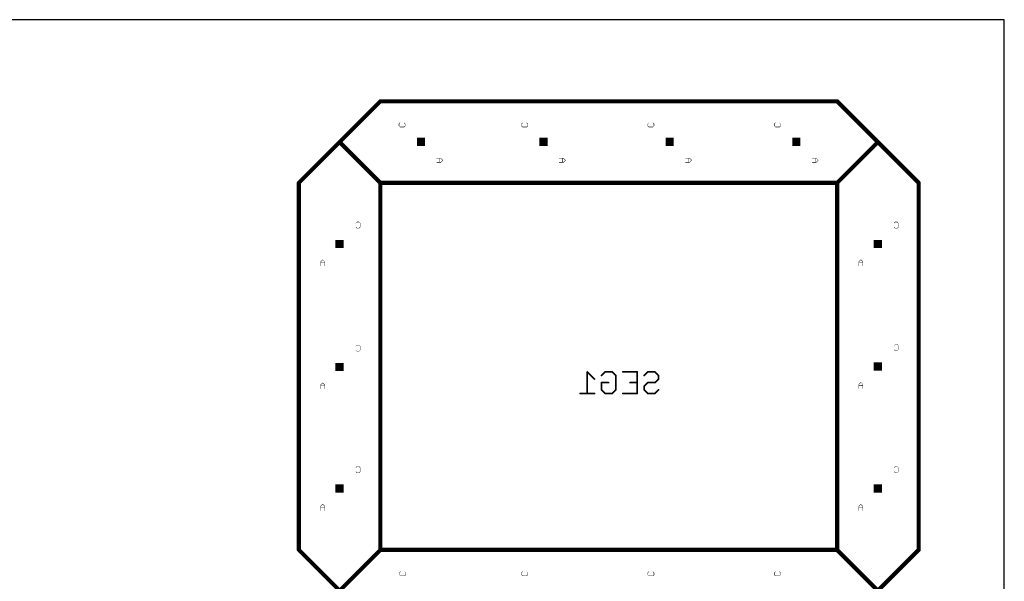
# Model space of a CAD drawing. Extents: x 0 to 229, y 0 to 70.
# Tile 9 of 9: x 169 to 229, y 36 to 70. Entities that reach past the tile are written whole.
import ezdxf

# ---------------------------------------------------------------- set-up
doc = ezdxf.new("R2010")
doc.units = 0
doc.layers.add('20', color=7, linetype='CONTINUOUS')
doc.layers.add('22', color=253, linetype='CONTINUOUS')

# ---------------------------------------------------------------- blocks, each defined once
blk = doc.blocks.new('RECT')
blk.add_solid([(-0.5, -0.5), (0.5, -0.5), (-0.5, 0.5), (0.5, 0.5)])

msp = doc.modelspace()

# ---------------------------------------------------------------- linework, layer by layer
at = {"layer": '20'}
for p, q in [((229, 70), (0, 70)), ((229, 0), (229, 70))]:
    msp.add_line(p, q, dxfattribs=at)
at = {"layer": '22'}
for points, const_width in [([(190.75, 65), (188.25, 62.5)], 0.254), ([(218.75, 65), (190.75, 65)], 0.254), ([(221.25, 62.5), (218.75, 65)], 0.254), ([(191.8901, 63.6116), (191.9536, 63.6752)], 0.0254), ([(191.8901, 63.4845), (191.8901, 63.6116)], 0.0254), ([(191.9536, 63.421), (191.8901, 63.4845)], 0.0254), ([(192.2078, 63.421), (191.9536, 63.421)], 0.0254), ([(192.2078, 63.6752), (192.2714, 63.6116)], 0.0254), ([(192.2714, 63.4845), (192.2078, 63.421)], 0.0254), ([(192.2714, 63.6116), (192.2714, 63.4845)], 0.0254), ([(199.4013, 63.6116), (199.4648, 63.6752)], 0.0254), ([(199.4013, 63.4845), (199.4013, 63.6116)], 0.0254), ([(199.4648, 63.421), (199.4013, 63.4845)], 0.0254), ([(199.719, 63.421), (199.4648, 63.421)], 0.0254), ([(199.719, 63.6752), (199.7826, 63.6116)], 0.0254), ([(199.7826, 63.4845), (199.719, 63.421)], 0.0254), ([(199.7826, 63.6116), (199.7826, 63.4845)], 0.0254), ([(207.1413, 63.6116), (207.2048, 63.6752)], 0.0254), ([(207.1413, 63.4845), (207.1413, 63.6116)], 0.0254), ([(207.2048, 63.421), (207.1413, 63.4845)], 0.0254), ([(207.459, 63.421), (207.2048, 63.421)], 0.0254), ([(207.459, 63.6752), (207.5226, 63.6116)], 0.0254), ([(207.5226, 63.4845), (207.459, 63.421)], 0.0254), ([(207.5226, 63.6116), (207.5226, 63.4845)], 0.0254), ([(214.9026, 63.6116), (214.9661, 63.6752)], 0.0254), ([(214.9026, 63.4845), (214.9026, 63.6116)], 0.0254), ([(214.9661, 63.421), (214.9026, 63.4845)], 0.0254), ([(215.2203, 63.421), (214.9661, 63.421)], 0.0254), ([(215.2203, 63.6752), (215.2839, 63.6116)], 0.0254), ([(215.2839, 63.4845), (215.2203, 63.421)], 0.0254), ([(215.2839, 63.6116), (215.2839, 63.4845)], 0.0254), ([(188.25, 62.5), (185.75, 60)], 0.254), ([(190.75, 60), (188.25, 62.5)], 0.254), ([(218.75, 60), (221.25, 62.5)], 0.254), ([(223.75, 60), (221.25, 62.5)], 0.254), ([(194.4557, 61.5094), (194.2015, 61.5094)], 0.0254), ([(194.2015, 61.2552), (194.4557, 61.2552)], 0.0254), ([(194.3921, 61.2552), (194.3921, 61.5094)], 0.0254), ([(194.5828, 61.3823), (194.4557, 61.5094)], 0.0254), ([(194.4557, 61.2552), (194.5828, 61.3823)], 0.0254), ([(201.9669, 61.5094), (201.7127, 61.5094)], 0.0254), ([(201.7127, 61.2552), (201.9669, 61.2552)], 0.0254), ([(201.9033, 61.2552), (201.9033, 61.5094)], 0.0254), ([(202.094, 61.3823), (201.9669, 61.5094)], 0.0254), ([(201.9669, 61.2552), (202.094, 61.3823)], 0.0254), ([(209.7069, 61.5094), (209.4527, 61.5094)], 0.0254), ([(209.4527, 61.2552), (209.7069, 61.2552)], 0.0254), ([(209.6433, 61.2552), (209.6433, 61.5094)], 0.0254), ([(209.834, 61.3823), (209.7069, 61.5094)], 0.0254), ([(209.7069, 61.2552), (209.834, 61.3823)], 0.0254), ([(217.4682, 61.5094), (217.214, 61.5094)], 0.0254), ([(217.214, 61.2552), (217.4682, 61.2552)], 0.0254), ([(217.4046, 61.2552), (217.4046, 61.5094)], 0.0254), ([(217.5953, 61.3823), (217.4682, 61.5094)], 0.0254), ([(217.4682, 61.2552), (217.5953, 61.3823)], 0.0254), ([(185.75, 60), (185.75, 37.5)], 0.254), ([(218.75, 60), (190.75, 60)], 0.254), ([(190.75, 37.5), (190.75, 60)], 0.254), ([(218.75, 60), (218.75, 37.5)], 0.254), ([(223.75, 37.5), (223.75, 60)], 0.254), ([(189.2506, 57.5354), (189.3142, 57.599)], 0.0254), ([(189.3142, 57.599), (189.4413, 57.599)], 0.0254), ([(189.4413, 57.599), (189.5048, 57.5354)], 0.0254), ([(189.5048, 57.5354), (189.5048, 57.2812)], 0.0254), ([(222.2456, 57.5354), (222.3092, 57.599)], 0.0254), ([(222.3092, 57.599), (222.4363, 57.599)], 0.0254), ([(222.4363, 57.599), (222.4998, 57.5354)], 0.0254), ([(222.4998, 57.5354), (222.4998, 57.2812)], 0.0254), ([(189.3142, 57.2177), (189.2506, 57.2812)], 0.0254), ([(189.4413, 57.2177), (189.3142, 57.2177)], 0.0254), ([(189.5048, 57.2812), (189.4413, 57.2177)], 0.0254), ([(222.3092, 57.2177), (222.2456, 57.2812)], 0.0254), ([(222.4363, 57.2177), (222.3092, 57.2177)], 0.0254), ([(222.4998, 57.2812), (222.4363, 57.2177)], 0.0254), ([(187.2119, 55.2876), (187.0848, 55.1605)], 0.0254), ([(187.0848, 55.1605), (187.0848, 54.9063)], 0.0254), ([(187.339, 55.0969), (187.0848, 55.0969)], 0.0254), ([(187.339, 55.1605), (187.2119, 55.2876)], 0.0254), ([(187.339, 54.9063), (187.339, 55.1605)], 0.0254), ([(220.2069, 55.2876), (220.0798, 55.1605)], 0.0254), ([(220.0798, 55.1605), (220.0798, 54.9063)], 0.0254), ([(220.334, 55.0969), (220.0798, 55.0969)], 0.0254), ([(220.334, 55.1605), (220.2069, 55.2876)], 0.0254), ([(220.334, 54.9063), (220.334, 55.1605)], 0.0254), ([(189.2506, 49.9929), (189.3142, 50.0565)], 0.0254), ([(189.3142, 49.6752), (189.2506, 49.7387)], 0.0254), ([(189.3142, 50.0565), (189.4413, 50.0565)], 0.0254), ([(189.4413, 49.6752), (189.3142, 49.6752)], 0.0254), ([(189.4413, 50.0565), (189.5048, 49.9929)], 0.0254), ([(189.5048, 49.7387), (189.4413, 49.6752)], 0.0254), ([(189.5048, 49.9929), (189.5048, 49.7387)], 0.0254), ([(222.2456, 50.0242), (222.3092, 50.0878)], 0.0254), ([(222.3092, 49.7065), (222.2456, 49.77)], 0.0254), ([(222.3092, 50.0878), (222.4363, 50.0878)], 0.0254), ([(222.4363, 49.7065), (222.3092, 49.7065)], 0.0254), ([(222.4363, 50.0878), (222.4998, 50.0242)], 0.0254), ([(222.4998, 49.77), (222.4363, 49.7065)], 0.0254), ([(222.4998, 50.0242), (222.4998, 49.77)], 0.0254), ([(203.8751, 47.972), (203.4345, 48.4127)], 0.1016), ([(203.4345, 48.4127), (203.4345, 47.0908)], 0.1016), ([(204.3036, 48.1924), (204.5239, 48.4127)], 0.1016), ([(204.5239, 48.4127), (204.9645, 48.4127)], 0.1016), ([(204.9645, 48.4127), (205.1848, 48.1924)], 0.1016), ([(205.6133, 48.4127), (206.4945, 48.4127)], 0.1016), ([(206.4945, 48.4127), (206.4945, 47.0908)], 0.1016), ([(206.923, 48.1924), (207.1433, 48.4127)], 0.1016), ([(207.1433, 48.4127), (207.5839, 48.4127)], 0.1016), ([(207.5839, 48.4127), (207.8042, 48.1924)], 0.1016), ([(187.2119, 47.7451), (187.0848, 47.618)], 0.0254), ([(187.339, 47.618), (187.2119, 47.7451)], 0.0254), ([(204.3036, 47.3111), (204.3036, 47.7517)], 0.1016), ([(204.3036, 47.7517), (204.7442, 47.7517)], 0.1016), ([(205.1848, 48.1924), (205.1848, 47.3111)], 0.1016), ([(206.4945, 47.7517), (206.0539, 47.7517)], 0.1016), ([(207.1433, 47.7517), (206.923, 47.5314)], 0.1016), ([(207.5839, 47.7517), (207.1433, 47.7517)], 0.1016), ([(207.8042, 47.972), (207.5839, 47.7517)], 0.1016), ([(207.8042, 48.1924), (207.8042, 47.972)], 0.1016), ([(220.2069, 47.7764), (220.0798, 47.6493)], 0.0254), ([(220.334, 47.6493), (220.2069, 47.7764)], 0.0254), ([(187.0848, 47.618), (187.0848, 47.3638)], 0.0254), ([(187.339, 47.5544), (187.0848, 47.5544)], 0.0254), ([(187.339, 47.3638), (187.339, 47.618)], 0.0254), ([(203.8751, 47.0908), (202.9939, 47.0908)], 0.1016), ([(204.5239, 47.0908), (204.3036, 47.3111)], 0.1016), ([(204.9645, 47.0908), (204.5239, 47.0908)], 0.1016), ([(205.1848, 47.3111), (204.9645, 47.0908)], 0.1016), ([(206.4945, 47.0908), (205.6133, 47.0908)], 0.1016), ([(206.923, 47.5314), (206.923, 47.3111)], 0.1016), ([(206.923, 47.3111), (207.1433, 47.0908)], 0.1016), ([(207.1433, 47.0908), (207.5839, 47.0908)], 0.1016), ([(207.5839, 47.0908), (207.8042, 47.3111)], 0.1016), ([(220.0798, 47.6493), (220.0798, 47.3951)], 0.0254), ([(220.334, 47.5857), (220.0798, 47.5857)], 0.0254), ([(220.334, 47.3951), (220.334, 47.6493)], 0.0254), ([(189.2506, 42.5441), (189.3142, 42.6077)], 0.0254), ([(189.3142, 42.2264), (189.2506, 42.2899)], 0.0254), ([(189.3142, 42.6077), (189.4413, 42.6077)], 0.0254), ([(189.4413, 42.6077), (189.5048, 42.5441)], 0.0254), ([(189.5048, 42.2899), (189.4413, 42.2264)], 0.0254), ([(189.5048, 42.5441), (189.5048, 42.2899)], 0.0254), ([(222.2456, 42.5441), (222.3092, 42.6077)], 0.0254), ([(222.3092, 42.2264), (222.2456, 42.2899)], 0.0254), ([(222.3092, 42.6077), (222.4363, 42.6077)], 0.0254), ([(222.4363, 42.6077), (222.4998, 42.5441)], 0.0254), ([(222.4998, 42.2899), (222.4363, 42.2264)], 0.0254), ([(222.4998, 42.5441), (222.4998, 42.2899)], 0.0254), ([(189.4413, 42.2264), (189.3142, 42.2264)], 0.0254), ([(222.4363, 42.2264), (222.3092, 42.2264)], 0.0254), ([(187.2119, 40.2963), (187.0848, 40.1692)], 0.0254), ([(187.0848, 40.1692), (187.0848, 39.915)], 0.0254), ([(187.339, 40.1056), (187.0848, 40.1056)], 0.0254), ([(187.339, 40.1692), (187.2119, 40.2963)], 0.0254), ([(187.339, 39.915), (187.339, 40.1692)], 0.0254), ([(220.2069, 40.2963), (220.0798, 40.1692)], 0.0254), ([(220.0798, 40.1692), (220.0798, 39.915)], 0.0254), ([(220.334, 40.1056), (220.0798, 40.1056)], 0.0254), ([(220.334, 40.1692), (220.2069, 40.2963)], 0.0254), ([(220.334, 39.915), (220.334, 40.1692)], 0.0254), ([(190.75, 37.5), (185.75, 32.5)], 0.254), ([(190.75, 32.5), (185.75, 37.5)], 0.254), ([(190.75, 37.5), (218.75, 37.5)], 0.254), ([(221.25, 35), (218.75, 37.5)], 0.254), ([(223.75, 37.5), (221.25, 35)], 0.254), ([(191.9213, 36.1003), (191.9848, 36.1639)], 0.0254), ([(191.9213, 35.9732), (191.9213, 36.1003)], 0.0254), ([(191.9848, 35.9097), (191.9213, 35.9732)], 0.0254), ([(192.239, 35.9097), (191.9848, 35.9097)], 0.0254), ([(192.239, 36.1639), (192.3026, 36.1003)], 0.0254), ([(192.3026, 35.9732), (192.239, 35.9097)], 0.0254), ([(192.3026, 36.1003), (192.3026, 35.9732)], 0.0254), ([(199.4013, 36.1004), (199.4648, 36.164)], 0.0254), ([(199.4013, 35.9733), (199.4013, 36.1004)], 0.0254), ([(199.4648, 35.9098), (199.4013, 35.9733)], 0.0254), ([(199.719, 35.9098), (199.4648, 35.9098)], 0.0254), ([(199.719, 36.164), (199.7826, 36.1004)], 0.0254), ([(199.7826, 35.9733), (199.719, 35.9098)], 0.0254), ([(199.7826, 36.1004), (199.7826, 35.9733)], 0.0254), ([(207.1413, 36.1004), (207.2048, 36.164)], 0.0254), ([(207.1413, 35.9733), (207.1413, 36.1004)], 0.0254), ([(207.2048, 35.9098), (207.1413, 35.9733)], 0.0254), ([(207.459, 35.9098), (207.2048, 35.9098)], 0.0254), ([(207.459, 36.164), (207.5226, 36.1004)], 0.0254), ([(207.5226, 35.9733), (207.459, 35.9098)], 0.0254), ([(207.5226, 36.1004), (207.5226, 35.9733)], 0.0254), ([(214.9025, 36.1003), (214.966, 36.1639)], 0.0254), ([(214.9025, 35.9732), (214.9025, 36.1003)], 0.0254), ([(214.966, 35.9097), (214.9025, 35.9732)], 0.0254), ([(215.2202, 35.9097), (214.966, 35.9097)], 0.0254), ([(215.2202, 36.1639), (215.2838, 36.1003)], 0.0254), ([(215.2838, 35.9732), (215.2202, 35.9097)], 0.0254), ([(215.2838, 36.1003), (215.2838, 35.9732)], 0.0254)]:
    msp.add_lwpolyline(points, dxfattribs=dict(at, const_width=const_width))
for points, const_width in [([(190.75, 65.0635, 1), (190.75, 64.9365)], 0.127), ([(190.7949, 64.9551, 1), (190.7051, 65.0449)], 0.127), ([(218.7949, 65.0449, 1), (218.7051, 64.9551)], 0.127), ([(218.75, 64.9365, 1), (218.75, 65.0635)], 0.127), ([(191.8856, 63.6161, 1), (191.8946, 63.6071)], 0.0127), ([(191.8946, 63.489, 1), (191.8856, 63.48)], 0.0127), ([(191.8965, 63.6116, 1), (191.8838, 63.6116)], 0.0127), ([(191.8838, 63.4845, 1), (191.8965, 63.4845)], 0.0127), ([(191.9536, 63.4274, 1), (191.9536, 63.4147)], 0.0127), ([(191.9581, 63.6707, 1), (191.9491, 63.6797)], 0.0127), ([(191.9491, 63.4165, 1), (191.9581, 63.4255)], 0.0127), ([(192.2123, 63.6797, 1), (192.2033, 63.6707)], 0.0127), ([(192.2033, 63.4255, 1), (192.2123, 63.4165)], 0.0127), ([(192.2078, 63.4147, 1), (192.2078, 63.4274)], 0.0127), ([(192.2777, 63.6116, 1), (192.2651, 63.6116)], 0.0127), ([(192.2651, 63.4845, 1), (192.2777, 63.4845)], 0.0127), ([(192.2669, 63.6071, 1), (192.2759, 63.6161)], 0.0127), ([(192.2759, 63.48, 1), (192.2669, 63.489)], 0.0127), ([(199.3968, 63.6161, 1), (199.4058, 63.6071)], 0.0127), ([(199.4058, 63.489, 1), (199.3968, 63.48)], 0.0127), ([(199.4077, 63.6116, 1), (199.395, 63.6116)], 0.0127), ([(199.395, 63.4845, 1), (199.4077, 63.4845)], 0.0127), ([(199.4648, 63.4274, 1), (199.4648, 63.4147)], 0.0127), ([(199.4693, 63.6707, 1), (199.4603, 63.6797)], 0.0127), ([(199.4603, 63.4165, 1), (199.4693, 63.4255)], 0.0127), ([(199.7235, 63.6797, 1), (199.7145, 63.6707)], 0.0127), ([(199.7145, 63.4255, 1), (199.7235, 63.4165)], 0.0127), ([(199.719, 63.4147, 1), (199.719, 63.4274)], 0.0127), ([(199.7889, 63.6116, 1), (199.7763, 63.6116)], 0.0127), ([(199.7763, 63.4845, 1), (199.7889, 63.4845)], 0.0127), ([(199.7781, 63.6071, 1), (199.7871, 63.6161)], 0.0127), ([(199.7871, 63.48, 1), (199.7781, 63.489)], 0.0127), ([(207.1476, 63.6116, 1), (207.135, 63.6116)], 0.0127), ([(207.1368, 63.6161, 1), (207.1458, 63.6071)], 0.0127), ([(207.1458, 63.489, 1), (207.1368, 63.48)], 0.0127), ([(207.135, 63.4845, 1), (207.1476, 63.4845)], 0.0127), ([(207.2048, 63.4274, 1), (207.2048, 63.4147)], 0.0127), ([(207.2093, 63.6707, 1), (207.2003, 63.6797)], 0.0127), ([(207.2003, 63.4165, 1), (207.2093, 63.4255)], 0.0127), ([(207.4635, 63.6797, 1), (207.4545, 63.6707)], 0.0127), ([(207.4545, 63.4255, 1), (207.4635, 63.4165)], 0.0127), ([(207.459, 63.4147, 1), (207.459, 63.4274)], 0.0127), ([(207.529, 63.6116, 1), (207.5163, 63.6116)], 0.0127), ([(207.5163, 63.4845, 1), (207.529, 63.4845)], 0.0127), ([(207.5181, 63.6071, 1), (207.5271, 63.6161)], 0.0127), ([(207.5271, 63.48, 1), (207.5181, 63.489)], 0.0127), ([(214.909, 63.6116, 1), (214.8963, 63.6116)], 0.0127), ([(214.8981, 63.6161, 1), (214.9071, 63.6071)], 0.0127), ([(214.9071, 63.489, 1), (214.8981, 63.48)], 0.0127), ([(214.8963, 63.4845, 1), (214.909, 63.4845)], 0.0127), ([(214.9661, 63.4274, 1), (214.9661, 63.4147)], 0.0127), ([(214.9706, 63.6707, 1), (214.9616, 63.6797)], 0.0127), ([(214.9616, 63.4165, 1), (214.9706, 63.4255)], 0.0127), ([(215.2248, 63.6797, 1), (215.2158, 63.6707)], 0.0127), ([(215.2158, 63.4255, 1), (215.2248, 63.4165)], 0.0127), ([(215.2203, 63.4147, 1), (215.2203, 63.4274)], 0.0127), ([(215.2903, 63.6116, 1), (215.2776, 63.6116)], 0.0127), ([(215.2776, 63.4845, 1), (215.2903, 63.4845)], 0.0127), ([(215.2794, 63.6071, 1), (215.2884, 63.6161)], 0.0127), ([(215.2884, 63.48, 1), (215.2794, 63.489)], 0.0127), ([(188.2949, 62.5449, 1), (188.2051, 62.4551)], 0.127), ([(188.2051, 62.5449, 1), (188.2949, 62.4551)], 0.127), ([(188.2949, 62.4551, 1), (188.2051, 62.5449)], 0.127), ([(221.2949, 62.5449, 1), (221.2051, 62.4551)], 0.127), ([(221.2949, 62.4551, 1), (221.2051, 62.5449)], 0.127), ([(221.2051, 62.4551, 1), (221.2949, 62.5449)], 0.127), ([(194.2015, 61.5157, 1), (194.2015, 61.5031)], 0.0127), ([(194.2015, 61.2615, 1), (194.2015, 61.2489)], 0.0127), ([(194.3984, 61.5094, 1), (194.3858, 61.5094)], 0.0127), ([(194.3858, 61.2552, 1), (194.3984, 61.2552)], 0.0127), ([(194.4602, 61.5139, 1), (194.4512, 61.5049)], 0.0127), ([(194.4512, 61.2597, 1), (194.4602, 61.2507)], 0.0127), ([(194.4557, 61.5031, 1), (194.4557, 61.5157)], 0.0127), ([(194.4557, 61.2489, 1), (194.4557, 61.2615)], 0.0127), ([(194.5873, 61.3778, 1), (194.5783, 61.3868)], 0.0127), ([(194.5783, 61.3778, 1), (194.5873, 61.3868)], 0.0127), ([(201.7127, 61.5157, 1), (201.7127, 61.5031)], 0.0127), ([(201.7127, 61.2615, 1), (201.7127, 61.2489)], 0.0127), ([(201.9096, 61.5094, 1), (201.897, 61.5094)], 0.0127), ([(201.897, 61.2552, 1), (201.9096, 61.2552)], 0.0127), ([(201.9714, 61.5139, 1), (201.9624, 61.5049)], 0.0127), ([(201.9624, 61.2597, 1), (201.9714, 61.2507)], 0.0127), ([(201.9669, 61.5031, 1), (201.9669, 61.5157)], 0.0127), ([(201.9669, 61.2489, 1), (201.9669, 61.2615)], 0.0127), ([(202.0985, 61.3778, 1), (202.0895, 61.3868)], 0.0127), ([(202.0895, 61.3778, 1), (202.0985, 61.3868)], 0.0127), ([(209.4527, 61.5157, 1), (209.4527, 61.5031)], 0.0127), ([(209.4527, 61.2615, 1), (209.4527, 61.2489)], 0.0127), ([(209.6497, 61.5094, 1), (209.637, 61.5094)], 0.0127), ([(209.637, 61.2552, 1), (209.6497, 61.2552)], 0.0127), ([(209.7114, 61.5139, 1), (209.7024, 61.5049)], 0.0127), ([(209.7024, 61.2597, 1), (209.7114, 61.2507)], 0.0127), ([(209.7069, 61.5031, 1), (209.7069, 61.5157)], 0.0127), ([(209.7069, 61.2489, 1), (209.7069, 61.2615)], 0.0127), ([(209.8385, 61.3778, 1), (209.8295, 61.3868)], 0.0127), ([(209.8295, 61.3778, 1), (209.8385, 61.3868)], 0.0127), ([(217.214, 61.5157, 1), (217.214, 61.5031)], 0.0127), ([(217.214, 61.2615, 1), (217.214, 61.2489)], 0.0127), ([(217.411, 61.5094, 1), (217.3983, 61.5094)], 0.0127), ([(217.3983, 61.2552, 1), (217.411, 61.2552)], 0.0127), ([(217.4727, 61.5139, 1), (217.4637, 61.5049)], 0.0127), ([(217.4637, 61.2597, 1), (217.4727, 61.2507)], 0.0127), ([(217.4682, 61.5031, 1), (217.4682, 61.5157)], 0.0127), ([(217.4682, 61.2489, 1), (217.4682, 61.2615)], 0.0127), ([(217.5998, 61.3778, 1), (217.5908, 61.3868)], 0.0127), ([(217.5908, 61.3778, 1), (217.5998, 61.3868)], 0.0127), ([(185.8135, 60, 1), (185.6865, 60)], 0.127), ([(185.7051, 60.0449, 1), (185.7949, 59.9551)], 0.127), ([(190.75, 60.0635, 1), (190.75, 59.9365)], 0.127), ([(190.8135, 60, 1), (190.6865, 60)], 0.127), ([(190.7051, 59.9551, 1), (190.7949, 60.0449)], 0.127), ([(218.8135, 60, 1), (218.6865, 60)], 0.127), ([(218.7051, 60.0449, 1), (218.7949, 59.9551)], 0.127), ([(218.75, 59.9365, 1), (218.75, 60.0635)], 0.127), ([(223.8135, 60, 1), (223.6865, 60)], 0.127), ([(223.7051, 59.9551, 1), (223.7949, 60.0449)], 0.127), ([(189.2461, 57.5399, 1), (189.2551, 57.5309)], 0.0127), ([(189.3142, 57.6054, 1), (189.3142, 57.5927)], 0.0127), ([(189.3187, 57.5945, 1), (189.3097, 57.6035)], 0.0127), ([(189.4458, 57.6035, 1), (189.4368, 57.5945)], 0.0127), ([(189.4413, 57.5927, 1), (189.4413, 57.6054)], 0.0127), ([(189.5112, 57.5354, 1), (189.4985, 57.5354)], 0.0127), ([(189.5003, 57.5309, 1), (189.5093, 57.5399)], 0.0127), ([(222.2411, 57.5399, 1), (222.2501, 57.5309)], 0.0127), ([(222.3092, 57.6054, 1), (222.3092, 57.5927)], 0.0127), ([(222.3137, 57.5945, 1), (222.3047, 57.6035)], 0.0127), ([(222.4408, 57.6035, 1), (222.4318, 57.5945)], 0.0127), ([(222.4363, 57.5927, 1), (222.4363, 57.6054)], 0.0127), ([(222.5062, 57.5354, 1), (222.4935, 57.5354)], 0.0127), ([(222.4953, 57.5309, 1), (222.5043, 57.5399)], 0.0127), ([(189.2551, 57.2857, 1), (189.2461, 57.2767)], 0.0127), ([(189.3142, 57.224, 1), (189.3142, 57.2114)], 0.0127), ([(189.3097, 57.2132, 1), (189.3187, 57.2222)], 0.0127), ([(189.4368, 57.2222, 1), (189.4458, 57.2132)], 0.0127), ([(189.4413, 57.2114, 1), (189.4413, 57.224)], 0.0127), ([(189.4985, 57.2812, 1), (189.5112, 57.2812)], 0.0127), ([(189.5093, 57.2767, 1), (189.5003, 57.2857)], 0.0127), ([(222.2501, 57.2857, 1), (222.2411, 57.2767)], 0.0127), ([(222.3092, 57.224, 1), (222.3092, 57.2114)], 0.0127), ([(222.3047, 57.2132, 1), (222.3137, 57.2222)], 0.0127), ([(222.4318, 57.2222, 1), (222.4408, 57.2132)], 0.0127), ([(222.4363, 57.2114, 1), (222.4363, 57.224)], 0.0127), ([(222.4935, 57.2812, 1), (222.5062, 57.2812)], 0.0127), ([(222.5043, 57.2767, 1), (222.4953, 57.2857)], 0.0127), ([(187.0911, 55.1605, 1), (187.0785, 55.1605)], 0.0127), ([(187.0803, 55.165, 1), (187.0893, 55.156)], 0.0127), ([(187.0848, 55.1033, 1), (187.0848, 55.0906)], 0.0127), ([(187.2164, 55.2921, 1), (187.2074, 55.2831)], 0.0127), ([(187.2164, 55.2831, 1), (187.2074, 55.2921)], 0.0127), ([(187.3453, 55.1605, 1), (187.3327, 55.1605)], 0.0127), ([(187.3345, 55.156, 1), (187.3435, 55.165)], 0.0127), ([(187.339, 55.0906, 1), (187.339, 55.1033)], 0.0127), ([(220.0862, 55.1605, 1), (220.0735, 55.1605)], 0.0127), ([(220.0753, 55.165, 1), (220.0843, 55.156)], 0.0127), ([(220.0798, 55.1033, 1), (220.0798, 55.0906)], 0.0127), ([(220.2114, 55.2921, 1), (220.2024, 55.2831)], 0.0127), ([(220.2114, 55.2831, 1), (220.2024, 55.2921)], 0.0127), ([(220.3404, 55.1605, 1), (220.3277, 55.1605)], 0.0127), ([(220.3295, 55.156, 1), (220.3385, 55.165)], 0.0127), ([(220.334, 55.0906, 1), (220.334, 55.1033)], 0.0127), ([(187.0785, 54.9063, 1), (187.0911, 54.9063)], 0.0127), ([(187.3327, 54.9063, 1), (187.3453, 54.9063)], 0.0127), ([(220.0735, 54.9063, 1), (220.0862, 54.9063)], 0.0127), ([(220.3277, 54.9063, 1), (220.3404, 54.9063)], 0.0127), ([(189.2461, 49.9974, 1), (189.2551, 49.9884)], 0.0127), ([(189.2551, 49.7432, 1), (189.2461, 49.7342)], 0.0127), ([(189.3142, 50.0628, 1), (189.3142, 50.0502)], 0.0127), ([(189.3142, 49.6816, 1), (189.3142, 49.6689)], 0.0127), ([(189.3187, 50.052, 1), (189.3097, 50.061)], 0.0127), ([(189.3097, 49.6707, 1), (189.3187, 49.6797)], 0.0127), ([(189.4458, 50.061, 1), (189.4368, 50.052)], 0.0127), ([(189.4368, 49.6797, 1), (189.4458, 49.6707)], 0.0127), ([(189.4413, 50.0502, 1), (189.4413, 50.0628)], 0.0127), ([(189.4413, 49.6689, 1), (189.4413, 49.6816)], 0.0127), ([(189.5112, 49.9929, 1), (189.4985, 49.9929)], 0.0127), ([(189.4985, 49.7387, 1), (189.5112, 49.7387)], 0.0127), ([(189.5003, 49.9884, 1), (189.5093, 49.9974)], 0.0127), ([(189.5093, 49.7342, 1), (189.5003, 49.7432)], 0.0127), ([(222.2411, 50.0287, 1), (222.2501, 50.0197)], 0.0127), ([(222.2501, 49.7745, 1), (222.2411, 49.7655)], 0.0127), ([(222.3092, 50.0941, 1), (222.3092, 50.0815)], 0.0127), ([(222.3092, 49.7129, 1), (222.3092, 49.7002)], 0.0127), ([(222.3137, 50.0833, 1), (222.3047, 50.0923)], 0.0127), ([(222.3047, 49.702, 1), (222.3137, 49.711)], 0.0127), ([(222.4408, 50.0923, 1), (222.4318, 50.0833)], 0.0127), ([(222.4318, 49.711, 1), (222.4408, 49.702)], 0.0127), ([(222.4363, 50.0815, 1), (222.4363, 50.0941)], 0.0127), ([(222.4363, 49.7002, 1), (222.4363, 49.7129)], 0.0127), ([(222.5062, 50.0242, 1), (222.4935, 50.0242)], 0.0127), ([(222.4935, 49.77, 1), (222.5062, 49.77)], 0.0127), ([(222.4953, 50.0197, 1), (222.5043, 50.0287)], 0.0127), ([(222.5043, 49.7655, 1), (222.4953, 49.7745)], 0.0127), ([(203.4525, 48.4307, 1), (203.4165, 48.3947)], 0.0508), ([(203.4599, 48.4127, 1), (203.4091, 48.4127)], 0.0508), ([(204.5239, 48.4381, 1), (204.5239, 48.3873)], 0.0508), ([(204.5419, 48.3947, 1), (204.5059, 48.4307)], 0.0508), ([(204.9825, 48.4307, 1), (204.9465, 48.3947)], 0.0508), ([(204.9645, 48.3873, 1), (204.9645, 48.4381)], 0.0508), ([(205.6133, 48.4381, 1), (205.6133, 48.3873)], 0.0508), ([(206.5199, 48.4127, 1), (206.4691, 48.4127)], 0.0508), ([(206.4945, 48.3873, 1), (206.4945, 48.4381)], 0.0508), ([(207.1433, 48.4381, 1), (207.1433, 48.3873)], 0.0508), ([(207.1613, 48.3947, 1), (207.1253, 48.4307)], 0.0508), ([(207.6019, 48.4307, 1), (207.5659, 48.3947)], 0.0508), ([(207.5839, 48.3873, 1), (207.5839, 48.4381)], 0.0508), ([(187.2164, 47.7496, 1), (187.2074, 47.7406)], 0.0127), ([(187.2164, 47.7406, 1), (187.2074, 47.7496)], 0.0127), ([(203.8571, 47.954, 1), (203.8931, 47.99)], 0.0508), ([(204.2856, 48.2104, 1), (204.3216, 48.1744)], 0.0508), ([(204.329, 47.7517, 1), (204.2782, 47.7517)], 0.0508), ([(204.3036, 47.7771, 1), (204.3036, 47.7263)], 0.0508), ([(204.7442, 47.7263, 1), (204.7442, 47.7771)], 0.0508), ([(205.2102, 48.1924, 1), (205.1594, 48.1924)], 0.0508), ([(205.1668, 48.1744, 1), (205.2028, 48.2104)], 0.0508), ([(206.0539, 47.7771, 1), (206.0539, 47.7263)], 0.0508), ([(206.4945, 47.7263, 1), (206.4945, 47.7771)], 0.0508), ([(206.905, 48.2104, 1), (206.941, 48.1744)], 0.0508), ([(207.1433, 47.7771, 1), (207.1433, 47.7263)], 0.0508), ([(207.1613, 47.7337, 1), (207.1253, 47.7697)], 0.0508), ([(207.5659, 47.7697, 1), (207.6019, 47.7337)], 0.0508), ([(207.5839, 47.7263, 1), (207.5839, 47.7771)], 0.0508), ([(207.8296, 48.1924, 1), (207.7788, 48.1924)], 0.0508), ([(207.7788, 47.972, 1), (207.8296, 47.972)], 0.0508), ([(207.7862, 48.1744, 1), (207.8222, 48.2104)], 0.0508), ([(207.8222, 47.954, 1), (207.7862, 47.99)], 0.0508), ([(220.2114, 47.7809, 1), (220.2024, 47.7719)], 0.0127), ([(220.2114, 47.7719, 1), (220.2024, 47.7809)], 0.0127), ([(187.0911, 47.618, 1), (187.0785, 47.618)], 0.0127), ([(187.0803, 47.6225, 1), (187.0893, 47.6135)], 0.0127), ([(187.0848, 47.5607, 1), (187.0848, 47.5481)], 0.0127), ([(187.0785, 47.3638, 1), (187.0911, 47.3638)], 0.0127), ([(187.3453, 47.618, 1), (187.3327, 47.618)], 0.0127), ([(187.3327, 47.3638, 1), (187.3453, 47.3638)], 0.0127), ([(187.3345, 47.6135, 1), (187.3435, 47.6225)], 0.0127), ([(187.339, 47.5481, 1), (187.339, 47.5607)], 0.0127), ([(202.9939, 47.1162, 1), (202.9939, 47.0654)], 0.0508), ([(203.4091, 47.0908, 1), (203.4599, 47.0908)], 0.0508), ([(203.8751, 47.0654, 1), (203.8751, 47.1162)], 0.0508), ([(204.3216, 47.3291, 1), (204.2856, 47.2931)], 0.0508), ([(204.2782, 47.3111, 1), (204.329, 47.3111)], 0.0508), ([(204.5239, 47.1162, 1), (204.5239, 47.0654)], 0.0508), ([(204.5059, 47.0728, 1), (204.5419, 47.1088)], 0.0508), ([(204.9465, 47.1088, 1), (204.9825, 47.0728)], 0.0508), ([(204.9645, 47.0654, 1), (204.9645, 47.1162)], 0.0508), ([(205.1594, 47.3111, 1), (205.2102, 47.3111)], 0.0508), ([(205.2028, 47.2931, 1), (205.1668, 47.3291)], 0.0508), ([(205.6133, 47.1162, 1), (205.6133, 47.0654)], 0.0508), ([(206.4691, 47.0908, 1), (206.5199, 47.0908)], 0.0508), ([(206.4945, 47.0654, 1), (206.4945, 47.1162)], 0.0508), ([(206.905, 47.5494, 1), (206.941, 47.5134)], 0.0508), ([(206.941, 47.3291, 1), (206.905, 47.2931)], 0.0508), ([(206.9484, 47.5314, 1), (206.8976, 47.5314)], 0.0508), ([(206.8976, 47.3111, 1), (206.9484, 47.3111)], 0.0508), ([(207.1433, 47.1162, 1), (207.1433, 47.0654)], 0.0508), ([(207.1253, 47.0728, 1), (207.1613, 47.1088)], 0.0508), ([(207.5659, 47.1088, 1), (207.6019, 47.0728)], 0.0508), ([(207.5839, 47.0654, 1), (207.5839, 47.1162)], 0.0508), ([(207.8222, 47.2931, 1), (207.7862, 47.3291)], 0.0508), ([(220.0862, 47.6493, 1), (220.0735, 47.6493)], 0.0127), ([(220.0753, 47.6538, 1), (220.0843, 47.6448)], 0.0127), ([(220.0798, 47.5921, 1), (220.0798, 47.5794)], 0.0127), ([(220.0735, 47.3951, 1), (220.0862, 47.3951)], 0.0127), ([(220.3404, 47.6493, 1), (220.3277, 47.6493)], 0.0127), ([(220.3277, 47.3951, 1), (220.3404, 47.3951)], 0.0127), ([(220.3295, 47.6448, 1), (220.3385, 47.6538)], 0.0127), ([(220.334, 47.5794, 1), (220.334, 47.5921)], 0.0127), ([(189.2461, 42.5486, 1), (189.2551, 42.5396)], 0.0127), ([(189.2551, 42.2944, 1), (189.2461, 42.2854)], 0.0127), ([(189.3142, 42.614, 1), (189.3142, 42.6014)], 0.0127), ([(189.3187, 42.6032, 1), (189.3097, 42.6122)], 0.0127), ([(189.4458, 42.6122, 1), (189.4368, 42.6032)], 0.0127), ([(189.4413, 42.6014, 1), (189.4413, 42.614)], 0.0127), ([(189.5112, 42.5441, 1), (189.4985, 42.5441)], 0.0127), ([(189.4985, 42.2899, 1), (189.5112, 42.2899)], 0.0127), ([(189.5003, 42.5396, 1), (189.5093, 42.5486)], 0.0127), ([(189.5093, 42.2854, 1), (189.5003, 42.2944)], 0.0127), ([(222.2411, 42.5486, 1), (222.2501, 42.5396)], 0.0127), ([(222.2501, 42.2944, 1), (222.2411, 42.2854)], 0.0127), ([(222.3092, 42.614, 1), (222.3092, 42.6014)], 0.0127), ([(222.3137, 42.6032, 1), (222.3047, 42.6122)], 0.0127), ([(222.4408, 42.6122, 1), (222.4318, 42.6032)], 0.0127), ([(222.4363, 42.6014, 1), (222.4363, 42.614)], 0.0127), ([(222.5062, 42.5441, 1), (222.4935, 42.5441)], 0.0127), ([(222.4935, 42.2899, 1), (222.5062, 42.2899)], 0.0127), ([(222.4953, 42.5396, 1), (222.5043, 42.5486)], 0.0127), ([(222.5043, 42.2854, 1), (222.4953, 42.2944)], 0.0127), ([(189.3142, 42.2328, 1), (189.3142, 42.2201)], 0.0127), ([(189.3097, 42.2219, 1), (189.3187, 42.2309)], 0.0127), ([(189.4368, 42.2309, 1), (189.4458, 42.2219)], 0.0127), ([(189.4413, 42.2201, 1), (189.4413, 42.2328)], 0.0127), ([(222.3092, 42.2328, 1), (222.3092, 42.2201)], 0.0127), ([(222.3047, 42.2219, 1), (222.3137, 42.2309)], 0.0127), ([(222.4318, 42.2309, 1), (222.4408, 42.2219)], 0.0127), ([(222.4363, 42.2201, 1), (222.4363, 42.2328)], 0.0127), ([(187.0911, 40.1692, 1), (187.0785, 40.1692)], 0.0127), ([(187.0803, 40.1737, 1), (187.0893, 40.1647)], 0.0127), ([(187.0848, 40.112, 1), (187.0848, 40.0993)], 0.0127), ([(187.0785, 39.915, 1), (187.0911, 39.915)], 0.0127), ([(187.2164, 40.3008, 1), (187.2074, 40.2918)], 0.0127), ([(187.2164, 40.2918, 1), (187.2074, 40.3008)], 0.0127), ([(187.3453, 40.1692, 1), (187.3327, 40.1692)], 0.0127), ([(187.3327, 39.915, 1), (187.3453, 39.915)], 0.0127), ([(187.3345, 40.1647, 1), (187.3435, 40.1737)], 0.0127), ([(187.339, 40.0993, 1), (187.339, 40.112)], 0.0127), ([(220.0862, 40.1692, 1), (220.0735, 40.1692)], 0.0127), ([(220.0753, 40.1737, 1), (220.0843, 40.1647)], 0.0127), ([(220.0798, 40.112, 1), (220.0798, 40.0993)], 0.0127), ([(220.0735, 39.915, 1), (220.0862, 39.915)], 0.0127), ([(220.2114, 40.3008, 1), (220.2024, 40.2918)], 0.0127), ([(220.2114, 40.2918, 1), (220.2024, 40.3008)], 0.0127), ([(220.3404, 40.1692, 1), (220.3277, 40.1692)], 0.0127), ([(220.3277, 39.915, 1), (220.3404, 39.915)], 0.0127), ([(220.3295, 40.1647, 1), (220.3385, 40.1737)], 0.0127), ([(220.334, 40.0993, 1), (220.334, 40.112)], 0.0127), ([(185.7949, 37.5449, 1), (185.7051, 37.4551)], 0.127), ([(185.6865, 37.5, 1), (185.8135, 37.5)], 0.127), ([(190.75, 37.5635, 1), (190.75, 37.4365)], 0.127), ([(190.6865, 37.5, 1), (190.8135, 37.5)], 0.127), ([(190.7949, 37.4551, 1), (190.7051, 37.5449)], 0.127), ([(218.7949, 37.5449, 1), (218.7051, 37.4551)], 0.127), ([(218.6865, 37.5, 1), (218.8135, 37.5)], 0.127), ([(218.75, 37.4365, 1), (218.75, 37.5635)], 0.127), ([(223.6865, 37.5, 1), (223.8135, 37.5)], 0.127), ([(223.7949, 37.4551, 1), (223.7051, 37.5449)], 0.127), ([(191.9276, 36.1003, 1), (191.915, 36.1003)], 0.0127), ([(191.9168, 36.1048, 1), (191.9258, 36.0958)], 0.0127), ([(191.9258, 35.9777, 1), (191.9168, 35.9687)], 0.0127), ([(191.915, 35.9732, 1), (191.9276, 35.9732)], 0.0127), ([(191.9848, 35.916, 1), (191.9848, 35.9034)], 0.0127), ([(191.9893, 36.1594, 1), (191.9803, 36.1684)], 0.0127), ([(191.9803, 35.9052, 1), (191.9893, 35.9142)], 0.0127), ([(192.2435, 36.1684, 1), (192.2345, 36.1594)], 0.0127), ([(192.2345, 35.9142, 1), (192.2435, 35.9052)], 0.0127), ([(192.239, 35.9034, 1), (192.239, 35.916)], 0.0127), ([(192.309, 36.1003, 1), (192.2963, 36.1003)], 0.0127), ([(192.2963, 35.9732, 1), (192.309, 35.9732)], 0.0127), ([(192.2981, 36.0958, 1), (192.3071, 36.1048)], 0.0127), ([(192.3071, 35.9687, 1), (192.2981, 35.9777)], 0.0127), ([(199.3968, 36.1049, 1), (199.4058, 36.0959)], 0.0127), ([(199.4058, 35.9778, 1), (199.3968, 35.9688)], 0.0127), ([(199.4077, 36.1004, 1), (199.395, 36.1004)], 0.0127), ([(199.395, 35.9733, 1), (199.4077, 35.9733)], 0.0127), ([(199.4648, 35.9162, 1), (199.4648, 35.9035)], 0.0127), ([(199.4693, 36.1595, 1), (199.4603, 36.1685)], 0.0127), ([(199.4603, 35.9053, 1), (199.4693, 35.9143)], 0.0127), ([(199.7235, 36.1685, 1), (199.7145, 36.1595)], 0.0127), ([(199.7145, 35.9143, 1), (199.7235, 35.9053)], 0.0127), ([(199.719, 35.9035, 1), (199.719, 35.9162)], 0.0127), ([(199.7889, 36.1004, 1), (199.7763, 36.1004)], 0.0127), ([(199.7763, 35.9733, 1), (199.7889, 35.9733)], 0.0127), ([(199.7781, 36.0959, 1), (199.7871, 36.1049)], 0.0127), ([(199.7871, 35.9688, 1), (199.7781, 35.9778)], 0.0127), ([(207.1476, 36.1004, 1), (207.135, 36.1004)], 0.0127), ([(207.1368, 36.1049, 1), (207.1458, 36.0959)], 0.0127), ([(207.1458, 35.9778, 1), (207.1368, 35.9688)], 0.0127), ([(207.135, 35.9733, 1), (207.1476, 35.9733)], 0.0127), ([(207.2048, 35.9162, 1), (207.2048, 35.9035)], 0.0127), ([(207.2093, 36.1595, 1), (207.2003, 36.1685)], 0.0127), ([(207.2003, 35.9053, 1), (207.2093, 35.9143)], 0.0127), ([(207.4635, 36.1685, 1), (207.4545, 36.1595)], 0.0127), ([(207.4545, 35.9143, 1), (207.4635, 35.9053)], 0.0127), ([(207.459, 35.9035, 1), (207.459, 35.9162)], 0.0127), ([(207.529, 36.1004, 1), (207.5163, 36.1004)], 0.0127), ([(207.5163, 35.9733, 1), (207.529, 35.9733)], 0.0127), ([(207.5181, 36.0959, 1), (207.5271, 36.1049)], 0.0127), ([(207.5271, 35.9688, 1), (207.5181, 35.9778)], 0.0127), ([(214.9089, 36.1003, 1), (214.8962, 36.1003)], 0.0127), ([(214.898, 36.1048, 1), (214.907, 36.0958)], 0.0127), ([(214.907, 35.9777, 1), (214.898, 35.9687)], 0.0127), ([(214.8962, 35.9732, 1), (214.9089, 35.9732)], 0.0127), ([(214.966, 35.916, 1), (214.966, 35.9034)], 0.0127), ([(214.9705, 36.1594, 1), (214.9615, 36.1684)], 0.0127), ([(214.9615, 35.9052, 1), (214.9705, 35.9142)], 0.0127), ([(215.2247, 36.1684, 1), (215.2157, 36.1594)], 0.0127), ([(215.2157, 35.9142, 1), (215.2247, 35.9052)], 0.0127), ([(215.2202, 35.9034, 1), (215.2202, 35.916)], 0.0127), ([(215.2902, 36.1003, 1), (215.2775, 36.1003)], 0.0127), ([(215.2775, 35.9732, 1), (215.2902, 35.9732)], 0.0127), ([(215.2793, 36.0958, 1), (215.2883, 36.1048)], 0.0127), ([(215.2883, 35.9687, 1), (215.2793, 35.9777)], 0.0127)]:
    msp.add_lwpolyline(points, format="xyb", dxfattribs=dict(at, const_width=const_width))

# ---------------------------------------------------------------- block references
at = {"layer": '22', "xscale": 0.5, "yscale": 0.5, "rotation": 90}
for p in [(193.2363, 62.5125), (200.7475, 62.5125), (208.4875, 62.5125), (216.2488, 62.5125)]:
    msp.add_blockref('RECT', p, dxfattribs=at)
at = {"layer": '22', "xscale": 0.5, "yscale": 0.5}
for p in [(188.2475, 56.2525), (221.2425, 56.2525), (188.2475, 48.71), (221.2425, 48.7413), (188.2475, 41.2612), (221.2425, 41.2612)]:
    msp.add_blockref('RECT', p, dxfattribs=at)

doc.saveas('drawing.dxf')
